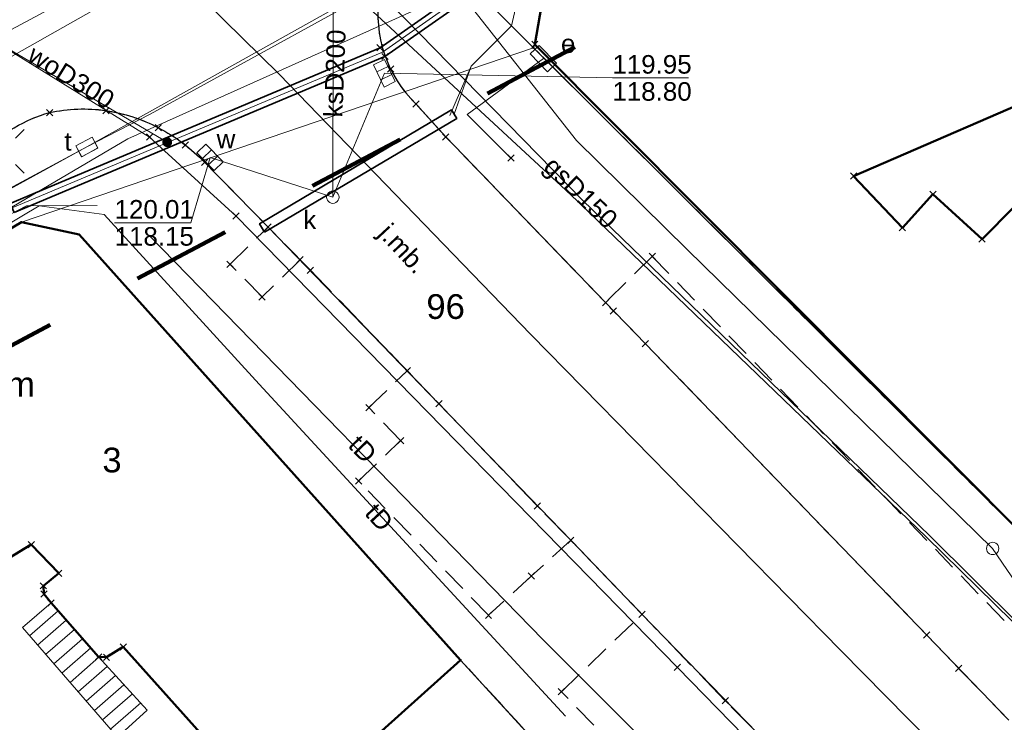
# Model space of a CAD drawing. Extents: x 6472695 to 6473494, y 5822279 to 5823456.
# Tile 37 of 51: x 6473053 to 6473093, y 5822646 to 5822675. Entities that reach past the tile are written whole.
import ezdxf
from ezdxf.enums import TextEntityAlignment as Align

# ---------------------------------------------------------------- set-up
doc = ezdxf.new("R2010")
doc.units = 0
for name, pattern in [('PRZER1-1', [1, 0.5, -0.5]), ('PRZER2-1', [1.5, 1, -0.5]), ('PRZER3-1', [2, 1.5, -0.5])]:
    doc.linetypes.add(name, pattern=pattern)
doc.layers.get('0').update_dxf_attribs({"linetype": 'CONTINUOUS'})
for name, color, linetype, lineweight in [('EGBN', 7, 'CONTINUOUS', 18), ('EGBN_O', 7, 'CONTINUOUS', 18), ('EGBS', 7, 'CONTINUOUS', 18), ('EGBU', 7, 'CONTINUOUS', 50), ('EGBU_O', 7, 'CONTINUOUS', 50), ('EGDE', 7, 'CONTINUOUS', 18), ('EGDE_O', 7, 'CONTINUOUS', 18), ('EGPG', 7, 'CONTINUOUS', 18), ('GSPPRB', 7, 'CONTINUOUS', 18), ('GUPPRZ_O', 7, 'CONTINUOUS', 18), ('OTKC', 7, 'CONTINUOUS', 18), ('OTKJ', 7, 'CONTINUOUS', 18), ('OTKJ_O', 7, 'CONTINUOUS', 18), ('OTKK', 7, 'CONTINUOUS', 25), ('SUEO', 7, 'CONTINUOUS', 18), ('SULO', 7, 'CONTINUOUS', 35), ('SUPK', 7, 'CONTINUOUS', 18), ('SUPW', 7, 'CONTINUOUS', 18), ('SUPW_O', 7, 'CONTINUOUS', 18)]:
    doc.layers.add(name, color=color, linetype=linetype, lineweight=lineweight)
for name, color, linetype, lineweight, true_color in [('EGUG', 7, 'CONTINUOUS', 18, 0x008000), ('SUEP', 1, 'CONTINUOUS', 18, 0xff0000), ('SUES', 1, 'CONTINUOUS', 18, 0xff0000), ('SUES_O', 1, 'CONTINUOUS', 18, 0xff0000), ('SUGP', 7, 'CONTINUOUS', 18, 0xbfbf00), ('SUGP_O', 7, 'CONTINUOUS', 18, 0xbfbf00), ('SUKK', 7, 'CONTINUOUS', 18, 0x803300), ('SUKP', 7, 'CONTINUOUS', 18, 0x803300), ('SUKP_O', 7, 'CONTINUOUS', 18, 0x803300), ('SUKS', 7, 'CONTINUOUS', 18, 0x803300), ('SUKS_O', 7, 'CONTINUOUS', 18, 0x803300), ('SUTP', 7, 'CONTINUOUS', 18, 0xff9100), ('SUTP_O', 7, 'CONTINUOUS', 18, 0xff9100), ('SUWP', 5, 'CONTINUOUS', 18, 0x0000ff), ('SUWP_O', 5, 'CONTINUOUS', 18, 0x0000ff), ('SUWW', 5, 'CONTINUOUS', 18, 0x0000ff), ('SUWW_O', 5, 'CONTINUOUS', 18, 0x0000ff)]:
    doc.layers.add(name, color=color, linetype=linetype, lineweight=lineweight, true_color=true_color)
doc.styles.add('Arial', font='Arial')

# ---------------------------------------------------------------- blocks, each defined once
blk = doc.blocks.new('D_GSPPRB0')
at = {"color": 0, "lineweight": 18}
for points in [[(-0.12726, -0.12726), (0.12726, 0.12726)], [(-0.12726, 0.12726), (0.12726, -0.12726)]]:
    blk.add_lwpolyline(points, dxfattribs=at)
blk = doc.blocks.new('D_GUPIKP1_1')
at = {"color": 0}
blk.add_lwpolyline([(0, 0.25), (0.064705, 0.241481), (0.125, 0.216506), (0.176777, 0.176777), (0.216506, 0.125), (0.241481, 0.064705), (0.25, 0), (0.241481, -0.064705), (0.216506, -0.125), (0.176777, -0.176777), (0.125, -0.216506), (0.064705, -0.241481), (0, -0.25), (-0.064705, -0.241481), (-0.125, -0.216506), (-0.176777, -0.176777), (-0.216506, -0.125), (-0.241481, -0.064705), (-0.25, 0), (-0.241481, 0.064705), (-0.216506, 0.125), (-0.176777, 0.176777), (-0.125, 0.216506), (-0.064705, 0.241481)], close=True, dxfattribs=at)
blk = doc.blocks.new('D_GUPKKS1')
at = {"color": 0}
blk.add_lwpolyline([(0.5, -0.25), (-0.5, -0.25), (-0.5, 0.25), (0.5, 0.25)], close=True, dxfattribs=at)
for points in [[(-0.175, -0.25), (-0.175, 0.25)], [(0.175, -0.25), (0.175, 0.25)]]:
    blk.add_lwpolyline(points, dxfattribs=at)
blk = doc.blocks.new('D_GUPKSD1_1')
at = {"color": 0}
blk.add_lwpolyline([(0, 0.25), (0.064705, 0.241481), (0.125, 0.216506), (0.176777, 0.176777), (0.216506, 0.125), (0.241481, 0.064705), (0.25, 0), (0.241481, -0.064705), (0.216506, -0.125), (0.176777, -0.176777), (0.125, -0.216506), (0.064705, -0.241481), (0, -0.25), (-0.064705, -0.241481), (-0.125, -0.216506), (-0.176777, -0.176777), (-0.216506, -0.125), (-0.241481, -0.064705), (-0.25, 0), (-0.241481, 0.064705), (-0.216506, 0.125), (-0.176777, 0.176777), (-0.125, 0.216506), (-0.064705, 0.241481)], close=True, dxfattribs=at)
blk = doc.blocks.new('D_GUPIWZ1_3')
at = {"color": 0}
blk.add_lwpolyline([(0.375, -0.25), (-0.375, -0.25), (-0.375, 0.25), (0.375, 0.25)], close=True, dxfattribs=at)
blk = doc.blocks.new('D_GUPWZA1')
blk.add_hatch(color=0).paths.add_polyline_path([(-0.2, 0), (-0.193185, -0.051764), (-0.173205, -0.1), (-0.141421, -0.141421), (-0.1, -0.173205), (-0.051764, -0.193185), (0, -0.2), (0.051764, -0.193185), (0.1, -0.173205), (0.141421, -0.141421), (0.173205, -0.1), (0.193185, -0.051764), (0.2, 0), (0.193185, 0.051764), (0.173205, 0.1), (0.141421, 0.141421), (0.1, 0.173205), (0.051764, 0.193185), (0, 0.2), (-0.051764, 0.193185), (-0.1, 0.173205), (-0.141421, 0.141421), (-0.173205, 0.1), (-0.193185, 0.051764)])
blk = doc.blocks.new('D_GUPESE1')
at = {"color": 0}
blk.add_lwpolyline([(-0.5, -0.25), (-0.5, 0.25), (0.5, 0.25), (0.5, -0.25)], close=True, dxfattribs=at)
blk = doc.blocks.new('D_GEPPGD1_2')
blk.add_hatch(color=0).paths.add_polyline_path([(0, -0.045), (0.013906, -0.042798), (0.02645, -0.036406), (0.036406, -0.02645), (0.042798, -0.013906), (0.045, 0), (0.042798, 0.013906), (0.036406, 0.02645), (0.02645, 0.036406), (0.013906, 0.042798), (0, 0.045), (-0.013906, 0.042798), (-0.02645, 0.036406), (-0.036406, 0.02645), (-0.042798, 0.013906), (-0.045, 0), (-0.042798, -0.013906), (-0.036406, -0.02645), (-0.02645, -0.036406), (-0.013906, -0.042798)])
blk = doc.blocks.new('D_GUPELA2')
blk.add_hatch(color=0).paths.add_polyline_path([(-0.001087, 0.044987), (0.011881, 0.043403), (0.021281, 0.03965), (0.030065, 0.033482), (0.038133, 0.023893), (0.043117, 0.012881), (0.044986, 0.001113), (0.044323, -0.007777), (0.040557, -0.019497), (0.033417, -0.030138), (0.024849, -0.037517), (0.013788, -0.042836), (0.002013, -0.044955), (-0.00982, -0.043916), (-0.020466, -0.040077), (-0.029541, -0.033946), (-0.036867, -0.025804), (-0.04187, -0.01649), (-0.04461, -0.005909), (-0.044532, 0.006476), (-0.041285, 0.017903), (-0.034764, 0.028574), (-0.024479, 0.03776), (-0.013449, 0.042943)])
at = {"color": 0}
for points in [[(-0.883883, 0.883883), (-0.53033, 0.53033)], [(0.883883, 0.883883), (0.53033, 0.53033)], [(-0.883883, -0.883883), (-0.53033, -0.53033)], [(0.883883, -0.883883), (0.53033, -0.53033)]]:
    blk.add_lwpolyline(points, dxfattribs=at)

msp = doc.modelspace()

# ---------------------------------------------------------------- linework, layer by layer
at = {"linetype": 'PRZER1-1', "lineweight": 211, "ltscale": 8, "elevation": 10.04}
msp.add_lwpolyline([(6473000.679, 5822630.199), (6473029.761, 5822649.439), (6473086.883, 5822679.702), (6473078.427, 5822703.963), (6473036.75, 5822691.001), (6473030.945, 5822679.592), (6473013.589, 5822672.072), (6473015.972, 5822668.559), (6472994.902, 5822657.921)], dxfattribs=at)
at = {"layer": 'EGBN', "linetype": 'Continuous', "lineweight": 18}
msp.add_lwpolyline([(6473042.913, 5822660.527), (6473053.34, 5822666.7), (6473055.67, 5822666.2), (6473071.09, 5822649), (6473063.8, 5822642.45), (6473057.46, 5822649.53), (6473056.78, 5822649.11), (6473056.46, 5822649.13), (6473054.54, 5822651.31), (6473054.25, 5822651.67), (6473054.23, 5822652), (6473054.85, 5822652.51), (6473053.74, 5822653.67), (6473048.86, 5822650.69), (6473048, 5822652.22)], close=True, dxfattribs=at)
at = {"layer": 'EGBS', "linetype": 'Continuous', "lineweight": 18, "elevation": 10.18}
msp.add_lwpolyline([(6473058.42, 5822646.98), (6473057.23, 5822645.88), (6473053.38, 5822650.31), (6473054.54, 5822651.31), (6473056.46, 5822649.13)], close=True, dxfattribs=at)
for points in [[(6473053.665, 5822649.982), (6473054.823, 5822650.988)], [(6473053.993, 5822649.605), (6473055.154, 5822650.613)], [(6473054.321, 5822649.227), (6473055.484, 5822650.238)], [(6473054.649, 5822648.85), (6473055.815, 5822649.863)], [(6473054.977, 5822648.472), (6473056.145, 5822649.488)], [(6473055.305, 5822648.095), (6473056.476, 5822649.113)], [(6473055.633, 5822647.718), (6473056.813, 5822648.743)], [(6473055.961, 5822647.34), (6473057.15, 5822648.373)], [(6473056.289, 5822646.963), (6473057.487, 5822648.004)], [(6473056.617, 5822646.585), (6473057.824, 5822647.634)], [(6473056.945, 5822646.208), (6473058.161, 5822647.265)]]:
    msp.add_lwpolyline(points, dxfattribs=at)
at = {"layer": 'EGBU', "linetype": 'Continuous', "lineweight": 50}
for points in [[(6473091.987, 5822684.525), (6473098.657, 5822673.627), (6473086.974, 5822668.568), (6473088.945, 5822666.479), (6473090.179, 5822667.83), (6473092.162, 5822666.02), (6473094.745, 5822668.612), (6473102.13, 5822661.26), (6473094.119, 5822653.771), (6473074.09, 5822673.89), (6473074.633, 5822677.024)], [(6473035.52, 5822656.15), (6473042.913, 5822660.527), (6473053.34, 5822666.7), (6473055.67, 5822666.2), (6473071.09, 5822649), (6473063.8, 5822642.45), (6473057.46, 5822649.53), (6473056.78, 5822649.11), (6473056.46, 5822649.13), (6473054.54, 5822651.31), (6473054.25, 5822651.67), (6473054.23, 5822652), (6473054.85, 5822652.51), (6473053.74, 5822653.67), (6473048.86, 5822650.69), (6473048, 5822652.22), (6473043.95, 5822649.74), (6473040.36, 5822647.53)]]:
    msp.add_lwpolyline(points, close=True, dxfattribs=at)
at = {"layer": 'EGDE', "linetype": 'Continuous', "lineweight": 18}
for points in [[(6473105.257, 5822690.227), (6473091.987, 5822684.525), (6473090.63, 5822686.81), (6473070.66, 5822677.14), (6473074.038, 5822673.752), (6473053.34, 5822666.7), (6473035.52, 5822656.15), (6473025.087, 5822649.737), (6473014.388, 5822643.352), (6473011.915, 5822641.833), (6472997.849, 5822633.187)], [(6473108.815, 5822608.08), (6473084.61, 5822634.23), (6473083.23, 5822635.73), (6473071.09, 5822649), (6473055.67, 5822666.2), (6473053.34, 5822666.7), (6473074.038, 5822673.752), (6473096.946, 5822650.931)]]:
    msp.add_lwpolyline(points, dxfattribs=at)
for points in [[(6473110.939, 5822637.41), (6473096.946, 5822650.931), (6473074.038, 5822673.752), (6473070.66, 5822677.14), (6473090.63, 5822686.81), (6473091.987, 5822684.525), (6473098.657, 5822673.627), (6473111.921, 5822661.44), (6473123.68, 5822650.447)], [(6473035.52, 5822656.15), (6473053.34, 5822666.7), (6473055.67, 5822666.2), (6473071.09, 5822649), (6473083.23, 5822635.73), (6473079.774, 5822633.034), (6473077.99, 5822629.57), (6473075.41, 5822624.54), (6473073.4, 5822620.62), (6473071.78, 5822618.11), (6473062.29, 5822626.34), (6473055.32, 5822633.38), (6473048.79, 5822640.94), (6473040.36, 5822647.53)]]:
    msp.add_lwpolyline(points, close=True, dxfattribs=at)
at = {"layer": 'EGUG', "linetype": 'PRZER1-1', "lineweight": 18}
for points in [[(6473221.981, 5822732.27), (6473203.54, 5822725.687), (6473198.301, 5822723.816), (6473180.744, 5822717.548), (6473161.444, 5822710.339), (6473161.287, 5822710.78), (6473127.745, 5822698.67), (6473105.257, 5822690.227), (6473091.987, 5822684.525), (6473074.633, 5822677.024), (6473074.09, 5822673.89), (6473074.038, 5822673.752), (6473096.946, 5822650.931), (6473110.939, 5822637.41), (6473128.594, 5822621.155), (6473158.602, 5822598.664), (6473158.497, 5822598.53), (6473193.976, 5822571.954), (6473205.224, 5822563.507), (6473211.68, 5822558.68), (6473213.73, 5822557.1)], [(6473108.815, 5822608.08), (6473084.61, 5822634.23), (6473083.23, 5822635.73), (6473071.09, 5822649), (6473055.67, 5822666.2), (6473053.34, 5822666.7), (6473035.52, 5822656.15), (6473025.087, 5822649.737), (6473014.388, 5822643.352), (6473011.915, 5822641.833), (6472997.849, 5822633.187), (6472994.678, 5822631.238), (6472973.906, 5822618.979), (6472973.831, 5822619.097), (6472968.751, 5822616.055), (6472942.484, 5822600.286), (6472934.635, 5822590.138), (6472910.451, 5822558.58), (6472910.149, 5822558.143), (6472910.21, 5822557.985), (6472886.117, 5822525.173)]]:
    msp.add_lwpolyline(points, dxfattribs=at)
for points in [[(6473091.987, 5822684.525), (6473105.257, 5822690.227), (6473127.745, 5822698.67), (6473161.287, 5822710.78), (6473161.444, 5822710.339), (6473180.744, 5822717.548), (6473184.768, 5822706.272), (6473211.21, 5822650.822), (6473202.269, 5822650.397), (6473193.583, 5822646.68), (6473172.548, 5822638.698), (6473162.012, 5822634.57), (6473160.541, 5822633.994), (6473145.563, 5822628.108), (6473143.666, 5822627.264), (6473128.594, 5822621.155), (6473110.939, 5822637.41), (6473096.946, 5822650.931), (6473074.038, 5822673.752), (6473074.09, 5822673.89), (6473074.633, 5822677.024)], [(6473053.34, 5822666.7), (6473055.67, 5822666.2), (6473071.09, 5822649), (6473083.23, 5822635.73), (6473079.774, 5822633.034), (6473077.99, 5822629.57), (6473075.41, 5822624.54), (6473073.4, 5822620.62), (6473071.78, 5822618.11), (6473067.005, 5822611.875), (6473064.637, 5822606.669), (6473061.191, 5822599.206), (6473047.62, 5822580.098), (6473029.307, 5822589.73), (6473028.6, 5822588.997), (6473019.37, 5822598.142), (6473009.691, 5822608.108), (6473000.956, 5822619.644), (6472994.678, 5822631.238), (6472997.849, 5822633.187), (6473011.915, 5822641.833), (6473014.388, 5822643.352), (6473025.087, 5822649.737), (6473035.52, 5822656.15)]]:
    msp.add_lwpolyline(points, close=True, dxfattribs=at)
at = {"layer": 'GUPPRZ_O', "linetype": 'Continuous', "lineweight": 13, "elevation": 10.8, "flags": 128}
for points in [[(6473068.009, 5822672.724), (6473077.224, 5822672.535), (6473080.304, 5822672.535)], [(6473060.965, 5822669.323), (6473060.187, 5822666.674), (6473057.107, 5822666.674)]]:
    msp.add_lwpolyline(points, dxfattribs=at)
at = {"layer": 'OTKC', "linetype": 'PRZER2-1', "lineweight": 18, "elevation": 10.18}
for points in [[(6473095.14, 5822648.443), (6473078.835, 5822665.315), (6473076.951, 5822663.449), (6473070.492, 5822670.148), (6473069.29, 5822671.477, -0.087162), (6473068.262, 5822672.89, -0.155681), (6473067.807, 5822675.879, -0.118555), (6473068.757, 5822678.104, -0.135876), (6473070.643, 5822679.62), (6473078.878, 5822683.135), (6473079.378, 5822682.162), (6473080.11, 5822682.484), (6473079.684, 5822683.479), (6473084.274, 5822685.519), (6473092.881, 5822689.111), (6473102.365, 5822693.04)], [(6473010.199, 5822644.984), (6473013.395, 5822646.898), (6473017.209, 5822649.176), (6473017.759, 5822648.204), (6473018.663, 5822648.738), (6473018.086, 5822649.701), (6473027.928, 5822655.579), (6473028.589, 5822655.974), (6473029.183, 5822654.994), (6473030.097, 5822655.58), (6473029.491, 5822656.513), (6473039.589, 5822662.547), (6473046.841, 5822666.93), (6473047.42, 5822665.942), (6473048.349, 5822666.482), (6473047.756, 5822667.482), (6473049.47, 5822668.518), (6473053.055, 5822670.518, -0.074261), (6473054.48, 5822671.129, -0.08993), (6473056.76, 5822671.215, -0.081051), (6473058.877, 5822670.521, -0.078994), (6473060.751, 5822669.117)]]:
    msp.add_lwpolyline(points, format="xyb", dxfattribs=at)
for points in [[(6473099.963, 5822687.952), (6473091.987, 5822684.525), (6473074.633, 5822677.024), (6473074.09, 5822673.89), (6473074.038, 5822673.752), (6473096.946, 5822650.931)], [(6473104.119, 5822617.132), (6473088.474, 5822633.442), (6473086.658, 5822635.345), (6473086.943, 5822635.62), (6473075.162, 5822647.718), (6473078.42, 5822650.849), (6473075.545, 5822653.843), (6473073.948, 5822652.392), (6473072.218, 5822650.813), (6473066.967, 5822656.24), (6473068.665, 5822657.869), (6473067.383, 5822659.203), (6473068.932, 5822660.693), (6473065.022, 5822664.758), (6473064.604, 5822665.184), (6473063.068, 5822663.68), (6473061.774, 5822665.001), (6473063.309, 5822666.505), (6473060.751, 5822669.117)], [(6473053.34, 5822666.7), (6473042.913, 5822660.527), (6473035.52, 5822656.15), (6473028.946, 5822652.109), (6473028.659, 5822652.584), (6473026.511, 5822651.287), (6473026.808, 5822650.795), (6473025.087, 5822649.737), (6473021.07, 5822647.34), (6473020.77, 5822647.727), (6473019.516, 5822646.898), (6473019.688, 5822646.515), (6473014.388, 5822643.352), (6473011.915, 5822641.833), (6473009.102, 5822640.104), (6472997.849, 5822633.187)], [(6473053.34, 5822666.7), (6473055.67, 5822666.2), (6473071.09, 5822649), (6473083.23, 5822635.73), (6473084.792, 5822633.389), (6473087.12, 5822630.516), (6473101.675, 5822615.336)]]:
    msp.add_lwpolyline(points, dxfattribs=at)
at = {"layer": 'OTKJ', "linetype": 'PRZER3-1', "lineweight": 18, "elevation": 10.18}
for points in [[(6473068.757, 5822678.104, 0.123481), (6473067.807, 5822675.879, 0.243604), (6473069.29, 5822671.477), (6473070.492, 5822670.148), (6473076.951, 5822663.449), (6473077.265, 5822663.113), (6473078.561, 5822661.789), (6473089.928, 5822650.008), (6473091.213, 5822648.664), (6473093.245, 5822646.567)], [(6473164.257, 5822574.996), (6473162.329, 5822576.607), (6473160.277, 5822578.195), (6473137.86, 5822594.999), (6473133.647, 5822598.147), (6473123.82, 5822605.498), (6473119.472, 5822608.939), (6473118.094, 5822610.174), (6473115.213, 5822612.867), (6473113.896, 5822614.162), (6473107.67, 5822620.457), (6473103.96, 5822624.316), (6473098.012, 5822630.516), (6473091.927, 5822636.849), (6473086.695, 5822642.256), (6473083.083, 5822646.043), (6473081.787, 5822647.357), (6473075.545, 5822653.843), (6473074.19, 5822655.228), (6473065.022, 5822664.758), (6473060.751, 5822669.117, 0.078994), (6473058.877, 5822670.521, 0.179122), (6473054.48, 5822671.129)]]:
    msp.add_lwpolyline(points, format="xyb", dxfattribs=at)
at = {"layer": 'OTKK', "linetype": 'Continuous', "lineweight": 25, "elevation": 10.18}
for points in [[(6473102.365, 5822693.04), (6473092.881, 5822689.111), (6473084.274, 5822685.519), (6473079.684, 5822683.479), (6473078.878, 5822683.135), (6473070.643, 5822679.62, 0.135876), (6473068.757, 5822678.104, 0.123481), (6473067.807, 5822675.879, 0.243604), (6473069.29, 5822671.477), (6473070.492, 5822670.148), (6473076.951, 5822663.449), (6473078.561, 5822661.789), (6473089.928, 5822650.008), (6473093.245, 5822646.567)], [(6472995.098, 5822635.942), (6473013.395, 5822646.898), (6473027.928, 5822655.579), (6473039.589, 5822662.547), (6473046.841, 5822666.93), (6473047.756, 5822667.482), (6473049.47, 5822668.518), (6473053.055, 5822670.518, -0.074261), (6473054.48, 5822671.129, -0.08993), (6473056.76, 5822671.215, -0.081051), (6473058.877, 5822670.521, -0.078994), (6473060.751, 5822669.117), (6473063.309, 5822666.505), (6473070.215, 5822659.36), (6473075.545, 5822653.843), (6473078.42, 5822650.849), (6473083.083, 5822646.043), (6473086.695, 5822642.256), (6473091.927, 5822636.849), (6473098.012, 5822630.516)]]:
    msp.add_lwpolyline(points, format="xyb", dxfattribs=at)
at = {"layer": 'SUEP', "linetype": 'Continuous', "lineweight": 18, "elevation": 10.14}
for points in [[(6472993.911, 5822632.301), (6472998.807, 5822635.413), (6473057.638, 5822670.066), (6473099.197, 5822688.721), (6473106.244, 5822691.956), (6473126.602, 5822699.398), (6473162.643, 5822712.667), (6473192.895, 5822723.708)], [(6473070.831, 5822671.068), (6473071.519, 5822673.015), (6473073.142, 5822674.645), (6473074.018, 5822678.446), (6473076.366, 5822679.189), (6473091.466, 5822685.716), (6473105.898, 5822691.918), (6473127.192, 5822699.83), (6473160.608, 5822712.129), (6473163.488, 5822712.384), (6473176.146, 5822717.283), (6473185.146, 5822720.283), (6473192.883, 5822723.055)], [(6473070.66, 5822671.02), (6473071.519, 5822673.015), (6473073.142, 5822674.645), (6473074.018, 5822678.446), (6473076.366, 5822679.189), (6473091.466, 5822685.716), (6473105.898, 5822691.918), (6473127.192, 5822699.83), (6473138.97, 5822704.16), (6473142.26, 5822705.36), (6473145.53, 5822706.62), (6473160.608, 5822712.129)], [(6473022.21, 5822589.628), (6473023.707, 5822591.22), (6473023.594, 5822592.132), (6473023.1, 5822592.501), (6473020.953, 5822593.21), (6473018.167, 5822595.682), (6473013.214, 5822601.004), (6472998.489, 5822623.308), (6472996.763, 5822625.17), (6472993.942, 5822627.322), (6472993.813, 5822630.115), (6472994.345, 5822631.846), (6472997.481, 5822633.779), (6473013.982, 5822644.038), (6473035.17, 5822656.763), (6473052.966, 5822667.279), (6473067.934, 5822673.576), (6473073.73, 5822677.641), (6473104.941, 5822690.962), (6473138.032, 5822703.208), (6473150.388, 5822707.783), (6473160.925, 5822711.85)], [(6473073.127, 5822669.296), (6473071.356, 5822671.06), (6473074.435, 5822673.316)]]:
    msp.add_lwpolyline(points, dxfattribs=at)
at = {"layer": 'SUGP', "linetype": 'Continuous', "lineweight": 18, "elevation": 10.14}
for points in [[(6473113.311, 5822631.176), (6473111.395, 5822632.899), (6473089.905, 5822653.98), (6473075.515, 5822667.834), (6473060.104, 5822682.121)], [(6473155.279, 5822597.192), (6473149.598, 5822600.591), (6473139.698, 5822608.175), (6473126.757, 5822617.843), (6473106.168, 5822638.022), (6473090.053, 5822654.025), (6473076.01, 5822667.594), (6473068.226, 5822675.556), (6473060.762, 5822682.154)], [(6473057.067, 5822679.279), (6473063.756, 5822672.692), (6473073.923, 5822662.159), (6473086.461, 5822649.391), (6473099.161, 5822636.492), (6473105.455, 5822630.274), (6473112.139, 5822623.671), (6473117.552, 5822618.328), (6473126.709, 5822610.805)]]:
    msp.add_lwpolyline(points, dxfattribs=at)
at = {"layer": 'SUKP', "linetype": 'Continuous', "lineweight": 18, "elevation": 10.14}
for points in [[(6473065.954, 5822680.776), (6473026.742, 5822658.594)], [(6473065.954, 5822680.776), (6473065.927, 5822667.712)], [(6473068.009, 5822672.724), (6473065.927, 5822667.712)], [(6473060.965, 5822669.323), (6473065.927, 5822667.712)]]:
    msp.add_lwpolyline(points, dxfattribs=at)
at = {"layer": 'SULO', "linetype": 'Continuous', "lineweight": 35, "elevation": 10.12}
for points in [[(6473053.043, 5822667.095), (6473068.032, 5822673.4), (6473073.897, 5822677.513), (6473073.563, 5822677.768), (6473067.837, 5822673.752), (6473052.888, 5822667.463)], [(6473063.171, 5822666.292), (6473070.933, 5822670.896), (6473070.729, 5822671.24), (6473062.967, 5822666.636)]]:
    msp.add_lwpolyline(points, close=True, dxfattribs=at)
at = {"layer": 'SUTP', "linetype": 'Continuous', "lineweight": 18, "elevation": 10.14}
for points in [[(6473070.062, 5822677.41), (6473058.541, 5822671.071), (6473055.986, 5822669.742), (6473046.956, 5822664.785), (6473029.55, 5822654.091), (6473021.021, 5822649.015), (6473004.863, 5822639.396), (6472998.147, 5822635.34), (6472989.97, 5822630.535), (6472987.98, 5822629.164), (6472987.768, 5822628.586)], [(6473069.896, 5822677.535), (6473055.986, 5822669.742)], [(6473121.128, 5822626.212), (6473107.769, 5822639.266), (6473099.854, 5822647.183), (6473095.861, 5822648.706), (6473092.592, 5822653.51), (6473080.246, 5822665.595), (6473075.778, 5822669.998), (6473070.374, 5822676.878), (6473070.062, 5822677.41)], [(6473055.986, 5822669.742), (6473043.386, 5822662.967), (6472987.697, 5822629.64), (6472987.512, 5822629.146)], [(6473056.406, 5822667.374), (6473053.546, 5822667.364), (6473043.68, 5822662.225), (6473021.393, 5822648.734), (6472978.992, 5822622.727), (6472979.419, 5822622.255)], [(6473075.33, 5822646.727), (6473062.95, 5822660.151), (6473056.679, 5822667.014), (6473054.054, 5822667.366), (6473042.796, 5822660.658)], [(6473058.517, 5822666.143), (6473074.422, 5822649.822), (6473082.263, 5822641.976), (6473092.649, 5822629.477), (6473089.168, 5822625.349)]]:
    msp.add_lwpolyline(points, dxfattribs=at)
at = {"layer": 'SUWP', "linetype": 'Continuous', "lineweight": 18, "elevation": 10.14}
for points in [[(6473059.233, 5822669.937), (6473042.676, 5822679.675), (6473037.643, 5822694.108), (6473025.765, 5822729.987), (6473027.868, 5822776.622), (6473033.129, 5822807.212), (6473050.796, 5822823.748), (6473074.619, 5822844.548), (6473099.726, 5822866.162), (6473106.636, 5822873.528), (6473112.753, 5822887.31)], [(6473140.32, 5822709.22), (6473139.926, 5822708.7), (6473114.692, 5822699.857), (6473111.144, 5822698.613), (6473105.054, 5822696.282), (6473100.269, 5822694.449), (6473080.868, 5822687.32), (6473065.658, 5822681.322), (6473050.319, 5822673.096), (6473032.167, 5822663.287), (6473009.452, 5822650.965), (6472999.137, 5822645.553), (6472998.414, 5822643.996), (6472989.869, 5822638.932), (6472984.831, 5822636.147), (6472966.436, 5822628.153), (6472940.074, 5822617.973), (6472918.653, 5822610.339), (6472899.747, 5822603.671), (6472872.493, 5822601.192), (6472854.019, 5822600.523), (6472849.725, 5822600.355), (6472833.974, 5822600.941), (6472817.874, 5822601.443)], [(6473062.015, 5822666.946), (6473058.523, 5822670.14), (6473049.522, 5822675.712), (6473043.235, 5822679.597)], [(6473126.692, 5822605.823), (6473109.797, 5822618.953), (6473101.017, 5822627.111), (6473093.299, 5822634.587), (6473088.988, 5822639.338), (6473079.855, 5822648.703), (6473062.015, 5822666.946)]]:
    msp.add_lwpolyline(points, dxfattribs=at)

# ---------------------------------------------------------------- block references
at = {"layer": 'EGPG', "linetype": 'Continuous', "lineweight": 18}
for p in [(6473074.038, 5822673.752), (6473053.34, 5822666.7), (6473055.67, 5822666.2), (6473071.09, 5822649)]:
    msp.add_blockref('D_GEPPGD1_2', p, dxfattribs=at)
at = {"layer": 'GSPPRB', "linetype": 'Continuous', "lineweight": 18}
for p in [(6473067.837, 5822673.752, 10.28), (6473074.09, 5822673.89, 10.28), (6473068.032, 5822673.4, 10.28), (6473068.262, 5822672.89, 10.28), (6473069.29, 5822671.477, 10.28), (6473054.48, 5822671.129, 10.28), (6473056.76, 5822671.215, 10.28), (6473058.877, 5822670.521, 10.28), (6473058.523, 5822670.14, 10.28), (6473070.492, 5822670.148, 10.28), (6473059.964, 5822669.821, 10.28), (6473060.751, 5822669.117, 10.28), (6473073.127, 5822669.296, 10.28), (6473086.974, 5822668.568, 10.28), (6473090.179, 5822667.83, 10.28), (6473062.015, 5822666.946, 10.28), (6473063.309, 5822666.505, 10.28), (6473088.945, 5822666.479, 10.28), (6473092.162, 5822666.02, 10.28), (6473061.774, 5822665.001, 10.28), (6473064.604, 5822665.184, 10.28), (6473078.835, 5822665.315, 10.28), (6473065.022, 5822664.758, 10.28), (6473063.068, 5822663.68, 10.28), (6473076.951, 5822663.449, 10.28), (6473077.265, 5822663.113, 10.28), (6473078.561, 5822661.789, 10.28), (6473068.932, 5822660.693, 10.28), (6473067.383, 5822659.203, 10.28), (6473070.215, 5822659.36, 10.28), (6473068.665, 5822657.869, 10.28), (6473066.967, 5822656.24, 10.28), (6473074.19, 5822655.228, 10.28), (6473075.545, 5822653.843, 10.28), (6473053.74, 5822653.67, 10.28), (6473054.85, 5822652.51, 10.28), (6473073.948, 5822652.392, 10.28), (6473054.23, 5822652, 10.28), (6473054.25, 5822651.67, 10.28), (6473054.54, 5822651.31, 10.28), (6473072.218, 5822650.813, 10.28), (6473078.42, 5822650.849, 10.28), (6473089.928, 5822650.008, 10.28), (6473057.46, 5822649.53, 10.28), (6473056.46, 5822649.13, 10.28), (6473056.78, 5822649.11, 10.28), (6473079.855, 5822648.703, 10.28), (6473091.213, 5822648.664, 10.28), (6473075.162, 5822647.718, 10.28), (6473081.787, 5822647.357, 10.28)]:
    msp.add_blockref('D_GSPPRB0', p, dxfattribs=at)
at = {"layer": 'SUEO', "linetype": 'Continuous', "lineweight": 18, "rotation": 89.99999931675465}
msp.add_blockref('D_GUPELA2', (6473052.567, 5822669.561, 10.15), dxfattribs=at)
at = {"layer": 'SUES', "linetype": 'Continuous', "lineweight": 18, "rotation": 313.9206102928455}
msp.add_blockref('D_GUPESE1', (6473074.435, 5822673.316, 10.16), dxfattribs=at)
at = {"layer": 'SUKK', "linetype": 'Continuous', "lineweight": 18}
for p, rotation in [((6473068.009, 5822672.724, 10.16), 295.7700416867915), ((6473060.965, 5822669.323, 10.16), 314.3572369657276)]:
    msp.add_blockref('D_GUPKKS1', p, dxfattribs=dict(at, rotation=rotation))
at = {"layer": 'SUKS', "linetype": 'Continuous', "lineweight": 18}
msp.add_blockref('D_GUPKSD1_1', (6473065.927, 5822667.712, 10.16), dxfattribs=at)
at = {"layer": 'SUPK', "linetype": 'Continuous', "lineweight": 18}
msp.add_blockref('D_GUPIKP1_1', (6473092.592, 5822653.51, 10.16), dxfattribs=at)
at = {"layer": 'SUPW', "linetype": 'Continuous', "lineweight": 18}
for rotation in [28.61162509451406, 207.1355715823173]:
    msp.add_blockref('D_GUPIWZ1_3', (6473055.986, 5822669.742, 10.18), dxfattribs=dict(at, rotation=rotation))
at = {"layer": 'SUWW', "linetype": 'Continuous', "lineweight": 18, "rotation": 309.0189250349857}
msp.add_blockref('D_GUPWZA1', (6473059.233, 5822669.937, 10.16), dxfattribs=at)

# ---------------------------------------------------------------- texts
at = {"layer": 'EGBN_O', "linetype": 'Continuous', "lineweight": 0, "style": 'Arial'}
msp.add_text('3', height=1, dxfattribs=at).set_placement((6473057.001, 5822656.587, 10.8), align=Align.CENTER)
at = {"layer": 'EGBU_O', "linetype": 'Continuous', "lineweight": 0, "style": 'Arial'}
msp.add_text('m', height=1, dxfattribs=at).set_placement((6473053.305, 5822659.648, 10.8), align=Align.CENTER)
at = {"layer": 'EGDE_O', "linetype": 'Continuous', "lineweight": 0, "style": 'Arial'}
msp.add_text('96', height=1, dxfattribs=at).set_placement((6473070.485, 5822662.79, 10.8), align=Align.CENTER)
at = {"layer": 'GUPPRZ_O', "linetype": 'Continuous', "lineweight": 0, "style": 'Arial'}
for s, p in [('119.95', (6473077.224, 5822672.707, 10.8)), ('118.80', (6473077.224, 5822671.612, 10.8)), ('120.01', (6473057.107, 5822666.847, 10.8)), ('118.15', (6473057.107, 5822665.752, 10.8))]:
    msp.add_text(s, height=0.75, dxfattribs=at).set_placement(p)
at = {"layer": 'OTKJ_O', "linetype": 'Continuous', "lineweight": 0, "style": 'Arial'}
msp.add_text('j.mb.', height=0.75, rotation=312.9467, dxfattribs=at).set_placement((6473068.493, 5822665.382, 10.8), align=Align.CENTER)
at = {"layer": 'SUES_O', "linetype": 'Continuous', "lineweight": 0, "style": 'Arial'}
msp.add_text('e', height=0.75, dxfattribs=at).set_placement((6473075.729, 5822673.543, 10.8), align=Align.RIGHT)
at = {"layer": 'SUGP_O', "linetype": 'Continuous', "lineweight": 0, "style": 'Arial'}
msp.add_text('gsD150', height=0.75, rotation=315.9827, dxfattribs=at).set_placement((6473075.69, 5822667.63, 10.8), align=Align.CENTER)
at = {"layer": 'SUKP_O', "linetype": 'Continuous', "lineweight": 0, "style": 'Arial'}
msp.add_text('ksD200', height=0.75, rotation=87.7683, dxfattribs=at).set_placement((6473066.38, 5822672.702, 10.8), align=Align.CENTER)
at = {"layer": 'SUKS_O', "linetype": 'Continuous', "lineweight": 0, "style": 'Arial'}
msp.add_text('k', height=0.75, dxfattribs=at).set_placement((6473065.259, 5822666.422, 10.8), align=Align.RIGHT)
at = {"layer": 'SUPW_O', "linetype": 'Continuous', "lineweight": 0, "style": 'Arial'}
msp.add_text('t', height=0.75, dxfattribs=at).set_placement((6473055.369, 5822669.594, 10.8), align=Align.RIGHT)
at = {"layer": 'SUTP_O', "linetype": 'Continuous', "lineweight": 0, "style": 'Arial'}
for rotation, p in [(314.2619, (6473066.864, 5822657.271, 10.8)), (312.6818, (6473067.526, 5822654.52, 10.8))]:
    msp.add_text('tD', height=0.75, rotation=rotation, dxfattribs=at).set_placement(p, align=Align.CENTER)
at = {"layer": 'SUWP_O', "linetype": 'Continuous', "lineweight": 0, "style": 'Arial'}
msp.add_text('woD300', height=0.75, rotation=328.2401, dxfattribs=at).set_placement((6473055.157, 5822672.248, 10.8), align=Align.CENTER)
at = {"layer": 'SUWW_O', "linetype": 'Continuous', "lineweight": 0, "style": 'Arial'}
msp.add_text('w', height=0.75, dxfattribs=at).set_placement((6473061.987, 5822669.687, 10.8), align=Align.RIGHT)

doc.saveas('drawing.dxf')
